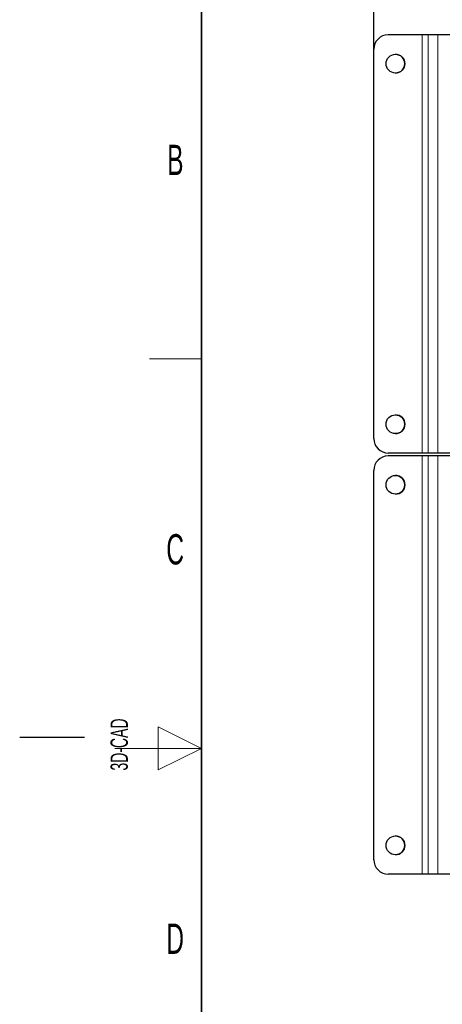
# Paper-space layout 'Blatt3' of a CAD drawing. Header units: millimetres. Extents: x 5 to 418, y 2 to 292.
# Tile 3 of 56: x 5 to 54, y 118 to 231. Entities that reach past the tile are written whole.
import ezdxf

# ---------------------------------------------------------------- set-up
doc = ezdxf.new("R2010")
doc.units = ezdxf.units.MM
doc.layers.add('SLD-0', color=7, linetype='Continuous')
doc.styles.add('SLDTEXTSTYLE0', font='TXT', dxfattribs={"width": 0.605})
doc.dimstyles.new('SLDDIMSTYLE0', dxfattribs={"dimtxt": 3.5, "dimasz": 3.302, "dimexe": 0, "dimexo": 0.0625, "dimgap": 0.875, "dimtad": 1, "dimlfac": 3, "dimrnd": 1e-09, "dimzin": 12, "dimdsep": 46, "dimtxsty": 'SLDTEXTSTYLE0', "dimsah": 1, "dimcen": 0.09, "dimadec": 0, "dimazin": 3, "dimtfac": 1, "dimtofl": 0, "dimtmove": 0, "dimatfit": 3, "dimfxl": 1, "dimfrac": 2, "dimtolj": 1, "dimtzin": 12, "dimarcsym": 0})

# ---------------------------------------------------------------- blocks, each defined once
blk = doc.blocks.new('_D_10')
at = {"layer": 'SLD-0', "color": 7}
for p, q in [((45.91, 228.04), (45.91, 260.1)), ((138.24, 228.04), (138.24, 260.1)), ((45.91, 259.1), (138.24, 259.1))]:
    blk.add_line(p, q, dxfattribs=at)
for points in [[(45.91, 259.1), (49.21, 258.59), (49.21, 259.61)], [(138.24, 259.1), (134.94, 259.61), (134.94, 258.59)]]:
    blk.add_solid(points, dxfattribs=at)
at = {"layer": 'SLD-0', "color": 7, "insert": (88.07, 263.61), "char_height": 3.5, "attachment_point": 1, "style": 'SLDTEXTSTYLE0'}
blk.add_mtext('277', dxfattribs=at)

psp = doc.layouts.new('Blatt3')

# ---------------------------------------------------------------- linework, layer by layer
at = {"color": 7, "linetype": 'Continuous', "lineweight": 25}
for p, q in [((51.5106, 229.7056), (47.5773, 229.7056)), ((47.5773, 229.7056), (47.5773, 229.7056)), ((52.1773, 229.7056), (51.5106, 229.7056)), ((52.1774, 229.7056), (52.1773, 229.7056)), ((53.3273, 229.7056), (52.1774, 229.7056)), ((55.1197, 229.7056), (53.3273, 229.7056)), ((45.9106, 183.0389), (45.9106, 228.0389)), ((45.9106, 183.0389), (45.9106, 228.0389)), ((51.5106, 181.3723), (47.5773, 181.3723)), ((47.5773, 181.3723), (47.5773, 181.3723)), ((51.5106, 181.039), (47.5773, 181.039)), ((47.5773, 181.039), (47.5773, 181.039)), ((52.1773, 181.3723), (51.5106, 181.3723)), ((52.1773, 181.039), (51.5106, 181.039)), ((52.1774, 181.3723), (52.1773, 181.3723)), ((52.1774, 181.039), (52.1773, 181.039)), ((53.3273, 181.3723), (52.1774, 181.3723)), ((53.3273, 181.039), (52.1774, 181.039)), ((55.1197, 181.3723), (53.3273, 181.3723)), ((55.1197, 181.039), (53.3273, 181.039)), ((45.9106, 134.3724), (45.9106, 179.3724)), ((45.9106, 134.3724), (45.9106, 179.3724)), ((47.5773, 132.7057), (47.5773, 132.7057)), ((51.5106, 132.7057), (47.5773, 132.7057)), ((52.1773, 132.7057), (51.5106, 132.7057)), ((52.1774, 132.7057), (52.1773, 132.7057)), ((53.3273, 132.7057), (52.1774, 132.7057)), ((55.1197, 132.7057), (53.3273, 132.7057))]:
    psp.add_line(p, q, dxfattribs=at)
at = {"color": 7, "linetype": 'Continuous', "lineweight": 18}
for p, q in [((51.5106, 181.3723), (51.5106, 229.7056)), ((52.1773, 181.3723), (52.1773, 229.7056)), ((52.1774, 181.3723), (52.1774, 229.7056)), ((53.3273, 181.3723), (53.3273, 229.7056)), ((45.9106, 228.0389), (45.9106, 228.0389)), ((45.9106, 183.0389), (45.9106, 183.0389)), ((51.5106, 132.7057), (51.5106, 181.039)), ((52.1773, 132.7057), (52.1773, 181.039)), ((52.1774, 132.7057), (52.1774, 181.039)), ((53.3273, 132.7057), (53.3273, 181.039)), ((45.9106, 179.3724), (45.9106, 179.3724)), ((45.9106, 134.3724), (45.9106, 134.3724))]:
    psp.add_line(p, q, dxfattribs=at)
at = {"color": 7, "linetype": 'Continuous', "lineweight": 25}
for centre in [(48.4106, 226.3723), (48.4106, 184.7056), (48.4106, 177.7057), (48.4106, 136.039)]:
    psp.add_circle(centre, 1.0833, dxfattribs=at)
for centre, radius, start, end in [((47.5773, 228.0389), 1.6667, 90, 179.987916), ((47.5773, 228.0389), 1.6667, 90, 179.987916), ((48.4106, 226.3723), 1.0833, 270, 90), ((48.4106, 184.7056), 1.0833, 0.012084, 90), ((48.4106, 184.7056), 1.0833, 270, 0.012084), ((47.5773, 183.0389), 1.6667, 179.987916, 270), ((47.5773, 183.0389), 1.6667, 179.987916, 270), ((47.5773, 179.3724), 1.6667, 90, 179.987916), ((47.5773, 179.3724), 1.6667, 90, 179.987916), ((48.4106, 177.7057), 1.0833, 270, 90), ((48.4106, 136.039), 1.0833, 0.012084, 90), ((48.4106, 136.039), 1.0833, 270, 0.012084), ((47.5773, 134.3724), 1.6667, 179.987916, 270), ((47.5773, 134.3724), 1.6667, 179.987916, 270)]:
    psp.add_arc(centre, radius, start, end, dxfattribs=at)
at = {"layer": 'SLD-0', "lineweight": 35}
psp.add_line((26, 282.5), (26, 12), dxfattribs=at)
at = {"layer": 'SLD-0', "lineweight": 18}
for p, q in [((20, 192.25), (26, 192.25)), ((26, 147.25), (21, 149.75)), ((21, 149.75), (21, 144.75)), ((16, 147.25), (26, 147.25)), ((21, 144.75), (26, 147.25))]:
    psp.add_line(p, q, dxfattribs=at)
at = {"layer": 'SLD-0'}
psp.add_line((12.5, 148.5), (5, 148.5), dxfattribs=at)

# ---------------------------------------------------------------- texts
at = {"layer": 'SLD-0', "char_height": 3.5, "attachment_point": 2, "style": 'SLDTEXTSTYLE0'}
for s, insert in [('B', (22.9816, 217.0011)), ('C', (22.9597, 172.0011)), ('D', (22.9597, 127.0011))]:
    psp.add_mtext(s, dxfattribs=dict(at, insert=insert))
at = {"layer": 'SLD-0', "insert": (15.4939, 144.6806), "char_height": 2, "attachment_point": 1, "rotation": 90, "style": 'SLDTEXTSTYLE0'}
psp.add_mtext('3D-CAD', dxfattribs=at)

# ---------------------------------------------------------------- dimensions: what is measured, and where the dimension line sits
at = {"layer": 'SLD-0', "color": 7}
dim = psp.add_linear_dim(base=(138.2438, 259.0998), p1=(45.9106, 228.0389), p2=(138.2438, 228.0389), dimstyle='SLDDIMSTYLE0', dxfattribs=at)
dim.commit()
dim.dimension.update_dxf_attribs({"geometry": '_D_10', "text_midpoint": (92.0772, 259.0998), "dimtype": 160})

doc.saveas('drawing.dxf')
